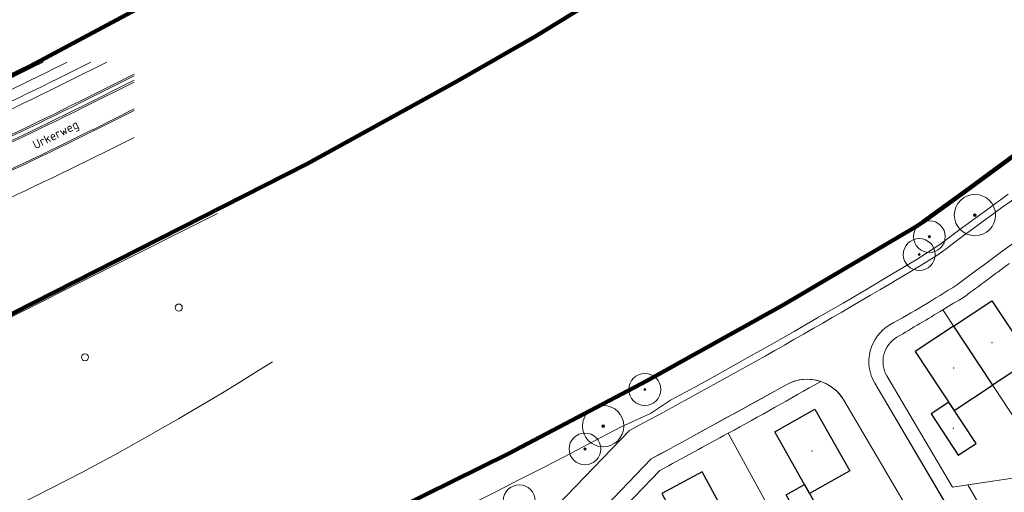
# Model space of a CAD drawing. Extents: x 168554 to 174410, y 515675 to 521218.
# Tile 73 of 110: x 171911 to 172050, y 519017 to 519084. Entities that reach past the tile are written whole.
import ezdxf

# ---------------------------------------------------------------- set-up
doc = ezdxf.new("R2010")
doc.units = 0
doc.header["$MEASUREMENT"] = 0
for name, color, linetype, lineweight in [('Algemeen - 1411 Basislijnen deelgebieden', 5, 'Continuous', 90), ('Algemeen - Fase Ontsluitingsweg - 1070 Ondergrond 2', 7, 'Continuous', 9), ('Deelgebied 3.1 - 1070 Ondergrond ontwerp', 7, 'Continuous', 9), ('Deelgebied 3.1 - 1070 Ondergrond ontwerp bomen', 7, 'Continuous', 9), ('Deelgebied 3.1 - 1071 Ondergrond bijgebouwen', 7, 'Continuous', 30), ('Deelgebied 3.1 - 1071 Ondergrond panden', 7, 'Continuous', 30), ('Deelgebied 3.1 - bijgebouwen', 253, 'Continuous', 9), ('Deelgebied 3.1 - grondgebonden woningen', 253, 'Continuous', 9)]:
    doc.layers.add(name, color=color, linetype=linetype, lineweight=lineweight)
doc.styles.add('NLCS-ISO-M500-T25', font='txt', dxfattribs={"height": 1.25})

msp = doc.modelspace()

# ---------------------------------------------------------------- hatches: boundary and pattern name
at = {"layer": 'Deelgebied 3.1 - 1070 Ondergrond ontwerp bomen', "ltscale": 0.1}
h = msp.add_hatch(color=256, dxfattribs=at)
edge = h.paths.add_edge_path()
edge.add_arc((172046.2, 519056.48), 0.195, 0, 360)
h = msp.add_hatch(color=256, dxfattribs=at)
edge = h.paths.add_edge_path()
edge.add_arc((172039.76, 519053.43), 0.15, 0, 360)
h = msp.add_hatch(color=256, dxfattribs=at)
edge = h.paths.add_edge_path()
edge.add_arc((172038.32, 519050.9), 0.15, 0, 360)
h = msp.add_hatch(color=256, dxfattribs=at)
edge = h.paths.add_edge_path()
edge.add_arc((171999.53, 519031.84), 0.15, 0, 360)
h = msp.add_hatch(color=256, dxfattribs=at)
edge = h.paths.add_edge_path()
edge.add_arc((171993.63, 519026.67), 0.195, 0, 360)
h = msp.add_hatch(color=256, dxfattribs=at)
edge = h.paths.add_edge_path()
edge.add_arc((171991.06, 519023.44), 0.15, 0, 360)

# ---------------------------------------------------------------- linework, layer by layer
at = {"layer": 'Algemeen - 1411 Basislijnen deelgebieden'}
for points in [[(172082.3, 519152.9), (172035.9, 519120.7), (172011.59, 519104.12), (172005.65, 519100.18), (171990.31, 519090), (171985.63, 519097.92), (171979.17, 519108.84), (171977.71, 519111.31), (171976.34, 519113.62), (171973.75, 519111.18), (171959.55, 519102.87), (171957.26, 519101.63), (171943.53, 519094.19), (171927.63, 519085.54), (171912.61, 519077.5), (171900.33, 519071.59), (171897.43, 519071.01), (171888.27, 519066.44), (171885.07, 519064.75), (171882.08, 519063.17), (171879.95, 519062.04), (171879.62, 519062.54), (171878.58, 519064.12), (171877.95, 519065.08)], [(171860.12, 519020.01), (171863.7, 519021.4), (171880.4, 519028.4), (171898.1, 519036.5), (171951.8, 519063.7), (171973, 519075.4), (171984, 519081.7), (171995.4, 519088.7), (172000, 519091.8), (172006.8, 519096.2), (172023.1, 519106.2), (172035.4, 519114.2), (172038.8, 519116.9), (172086.6, 519151)], [(172051.85, 519064.97), (172045.36, 519060.25), (172038.87, 519055.53), (172038, 519054.9), (172019.03, 519043.74), (171999.79, 519033.04), (171980.3, 519022.81), (171960.56, 519013.06), (171940.6, 519003.79)]]:
    msp.add_lwpolyline(points, dxfattribs=at)
at = {"layer": 'Algemeen - Fase Ontsluitingsweg - 1070 Ondergrond 2'}
for p, q in [((171917.02, 519077.67), (171917.87, 519078.09)), ((171917.69, 519076.33), (171921.22, 519078.09)), ((171918.14, 519075.44), (171923.46, 519078.09)), ((171927.31, 519076.38), (171919.59, 519072.53)), ((171927.31, 519076.13), (171919.69, 519072.33)), ((171919.94, 519071.83), (171927.31, 519075.52)), ((171920.04, 519071.63), (171927.31, 519075.27)), ((171927.31, 519071.47), (171921.56, 519068.59)), ((171921.65, 519068.41), (171927.31, 519071.24)), ((171923.16, 519065.37), (171927.31, 519067.44)), ((171897.97, 519036.12), (171939.11, 519056.71))]:
    msp.add_line(p, q, dxfattribs=at)
for centre in [(171933.63, 519043.41), (171920.37, 519036.39)]:
    msp.add_circle(centre, 0.5, dxfattribs=at)
for centre, radius, start, end in [((171698.24, 519515.84), 488.25, 291.9733, 296.2905), ((171698.24, 519515.84), 489.75, 291.9733, 296.5334), ((171698.24, 519515.84), 491.25, 291.9733, 296.5334), ((171698.24, 519515.84), 492.25, 293.7757, 296.5334), ((171698.24, 519515.84), 495.5, 294.064, 296.5334), ((171698.24, 519515.84), 495.73, 294.064, 296.5334), ((171698.24, 519515.84), 496.28, 294.064, 296.5334), ((171698.24, 519515.84), 496.5, 294.064, 296.5334), ((171698.24, 519515.84), 499.9, 294.0066, 296.5334), ((171698.24, 519515.84), 500.1, 294.0066, 296.5334), ((171698.24, 519515.84), 503.5, 291.4677, 296.5334), ((171735.44, 519369.22), 394.84, 290.3559, 302.3791)]:
    msp.add_arc(centre, radius, start, end, dxfattribs=at)
at = {"layer": 'Deelgebied 3.1 - 1070 Ondergrond ontwerp'}
for p, q in [((172051.82, 519065.02), (172045.33, 519060.3)), ((172051.82, 519065.02), (172045.33, 519060.3)), ((172045.36, 519060.25), (172051.85, 519064.97)), ((172045.33, 519060.3), (172038.86, 519055.54)), ((172045.33, 519060.3), (172038.86, 519055.54)), ((172038.87, 519055.53), (172045.36, 519060.25)), ((172050.92, 519059.43), (172047.69, 519057.07)), ((172047.69, 519057.07), (172050.92, 519059.43)), ((172047.69, 519057.07), (172044.46, 519054.7)), ((172044.46, 519054.7), (172047.69, 519057.07)), ((172038, 519054.9), (172038.87, 519055.53)), ((172038.41, 519055.24), (172038.07, 519054.94)), ((172038.41, 519055.24), (172038.15, 519055.01)), ((172038.71, 519055.42), (172038.41, 519055.24)), ((172038.71, 519055.42), (172038.41, 519055.24)), ((172038.86, 519055.54), (172038.71, 519055.42)), ((172038.86, 519055.54), (172038.71, 519055.42)), ((172019.03, 519043.74), (172038, 519054.9)), ((172038.07, 519054.94), (172032.41, 519051.55)), ((172038, 519054.9), (172032.41, 519051.55)), ((172038.15, 519055.01), (172038, 519054.9)), ((172044.46, 519054.7), (172041.24, 519052.33)), ((172041.24, 519052.33), (172044.46, 519054.7)), ((172032.41, 519051.55), (172025.55, 519047.5)), ((172032.41, 519051.55), (172025.55, 519047.5)), ((172041.24, 519052.33), (172037.89, 519050.16)), ((172037.89, 519050.16), (172041.24, 519052.33)), ((172037.89, 519050.16), (172034.45, 519048.11)), ((172034.45, 519048.11), (172037.89, 519050.16)), ((172025.55, 519047.5), (172024.23, 519046.74)), ((172025.55, 519047.5), (172024.23, 519046.74)), ((172034.45, 519048.11), (172031.01, 519046.07)), ((172031.01, 519046.07), (172034.45, 519048.11)), ((172024.23, 519046.74), (172018.65, 519043.52)), ((172024.23, 519046.74), (172018.65, 519043.52)), ((172031.01, 519046.07), (172027.56, 519044.05)), ((172027.56, 519044.05), (172031.01, 519046.07)), ((172027.56, 519044.05), (172024.1, 519042.04)), ((172024.1, 519042.04), (172027.56, 519044.05)), ((171999.79, 519033.04), (172019.03, 519043.74)), ((172018.65, 519043.52), (172011.72, 519039.6)), ((172018.65, 519043.52), (172011.72, 519039.6)), ((172056.85, 519020.12), (172041.66, 519043.1)), ((172041.66, 519043.1), (172056.85, 519020.12)), ((172024.1, 519042.04), (172020.63, 519040.05)), ((172020.63, 519040.05), (172024.1, 519042.04)), ((172020.63, 519040.05), (172017.16, 519038.07)), ((172017.16, 519038.07), (172020.63, 519040.05)), ((172011.72, 519039.6), (172004.75, 519035.74)), ((172011.72, 519039.6), (172004.75, 519035.74)), ((172017.16, 519038.07), (172013.67, 519036.11)), ((172013.67, 519036.11), (172017.16, 519038.07)), ((172004.75, 519035.74), (172000.89, 519033.63)), ((172004.75, 519035.74), (172000.89, 519033.63)), ((172013.67, 519036.11), (172010.18, 519034.16)), ((172010.18, 519034.16), (172013.67, 519036.11)), ((171980.3, 519022.81), (171999.79, 519033.04)), ((172000.89, 519033.63), (171997.28, 519031.69)), ((172000.89, 519033.63), (171997.28, 519031.69)), ((172010.18, 519034.16), (172006.67, 519032.23)), ((172006.67, 519032.23), (172010.18, 519034.16)), ((172043.05, 519018.03), (172033.76, 519033.75)), ((172033.76, 519033.75), (172043.05, 519018.03)), ((172033.76, 519033.75), (172043.05, 519018.03)), ((171997.28, 519031.69), (171993.31, 519029.57)), ((171997.28, 519031.69), (171993.31, 519029.57)), ((172006.67, 519032.23), (172003.16, 519030.31)), ((172003.16, 519030.31), (172006.67, 519032.23)), ((172032.04, 519032.74), (172044.95, 519010.87)), ((172003.16, 519030.31), (172000.31, 519028.46)), ((172000.31, 519028.46), (172003.16, 519030.31)), ((172040.38, 519008.78), (172027.64, 519030.35)), ((172040.38, 519008.78), (172027.64, 519030.35)), ((171993.31, 519029.57), (171991.41, 519028.57)), ((171993.31, 519029.57), (171991.41, 519028.57)), ((171990.72, 519028.2), (171983.65, 519024.53)), ((171990.72, 519028.2), (171983.65, 519024.53)), ((171991.41, 519028.57), (171990.72, 519028.2)), ((171991.41, 519028.57), (171990.72, 519028.2)), ((172000.31, 519028.46), (171996.11, 519026.53)), ((171996.11, 519026.53), (172000.31, 519028.46)), ((171997.37, 519026.07), (171953.58, 518980.67)), ((171984.22, 519012.44), (171997.37, 519026.07)), ((171996.11, 519026.53), (171992.58, 519024.66)), ((171992.58, 519024.66), (171996.11, 519026.53)), ((171992.58, 519024.66), (171989.03, 519022.81)), ((171989.03, 519022.81), (171992.58, 519024.66)), ((172011.32, 519025.65), (172024.79, 519001.19)), ((172024.79, 519001.19), (172011.32, 519025.65)), ((171983.65, 519024.53), (171976.55, 519020.91)), ((171983.65, 519024.53), (171976.55, 519020.91)), ((172000.42, 519022.03), (171958.59, 518978.67)), ((171960.56, 519013.06), (171980.3, 519022.81)), ((171989.03, 519022.81), (171985.48, 519020.97)), ((171985.48, 519020.97), (171989.03, 519022.81)), ((172075.33, 519022.92), (172045.18, 519018.35)), ((172075.33, 519022.92), (172045.18, 519018.35)), ((171976.55, 519020.91), (171969.42, 519017.36)), ((171976.55, 519020.91), (171969.42, 519017.36)), ((171985.48, 519020.97), (171981.92, 519019.15)), ((171981.92, 519019.15), (171985.48, 519020.97)), ((171994.67, 519013.19), (172001.64, 519020.41)), ((172001.64, 519020.41), (171994.67, 519013.19)), ((172001.64, 519020.41), (171994.67, 519013.19)), ((171981.92, 519019.15), (171978.35, 519017.34)), ((171978.35, 519017.34), (171981.92, 519019.15)), ((172043.05, 519018.03), (172056.85, 519020.12)), ((172043.05, 519018.03), (172056.85, 519020.12)), ((172045.18, 519018.35), (172043.05, 519018.03)), ((172050.53, 519009.3), (172045.18, 519018.35)), ((172045.18, 519018.35), (172055, 519001.73)), ((172045.18, 519018.35), (172050.53, 519009.3)), ((171969.42, 519017.36), (171962.26, 519013.88)), ((171969.42, 519017.36), (171962.26, 519013.88)), ((171978.35, 519017.34), (171974.77, 519015.55)), ((171974.77, 519015.55), (171978.35, 519017.34))]:
    msp.add_line(p, q, dxfattribs=at)
at = {"layer": 'Deelgebied 3.1 - 1070 Ondergrond ontwerp', "linetype": 'Continuous'}
for p, q in [((172032.04, 519032.74), (172051.16, 519000.36)), ((172046.37, 518998.65), (172027.64, 519030.35)), ((172027.64, 519030.35), (172040.38, 519008.78)), ((172000.42, 519022.03), (171958.59, 518978.67))]:
    msp.add_line(p, q, dxfattribs=at)
at = {"layer": 'Deelgebied 3.1 - 1070 Ondergrond ontwerp'}
for centre, radius, start, end in [((172771.47, 518067.5), 1230.02, 121.77757, 126.60568), ((172771.47, 518067.5), 1225.02, 124.16727, 126.61676), ((172771.47, 518067.5), 1225.02, 124.16727, 126.61676), ((172798.5, 518029.46), 1266.67, 124.21158, 126.58255), ((171569.47, 519829.48), 905.26, 294.20303, 301.16943), ((171569.47, 519829.48), 910.26, 298.04, 301.1844), ((171569.47, 519829.48), 910.26, 298.04, 301.1844), ((172771.47, 518067.5), 1218.02, 126.26043, 126.63232), ((172771.47, 518067.5), 1218.02, 126.26043, 126.63232), ((172771.47, 518067.5), 1218.02, 126.26043, 126.63232), ((171947.56, 519196.61), 178.12, 299.0882, 302.6226), ((171569.47, 519829.48), 917.26, 300.98342, 301.20522), ((171569.47, 519829.48), 917.26, 300.98342, 301.20522), ((171569.47, 519829.48), 917.26, 300.98342, 301.20522), ((171569.47, 519829.48), 917.26, 300.51156, 300.98342), ((171569.47, 519829.48), 917.26, 300.51156, 300.98342), ((171569.47, 519829.48), 917.26, 300.51156, 300.98342), ((172037.2, 519035.79), 6, 120.5116, 210.5738), ((172037.2, 519035.79), 4, 120.5116, 210.5738), ((172037.2, 519035.79), 4, 120.5116, 210.5738), ((172037.2, 519035.79), 4, 120.5116, 210.5738), ((171569.47, 519829.48), 917.26, 298.7968, 299.73296), ((171569.47, 519829.48), 917.26, 298.7968, 299.73296), ((171569.47, 519829.48), 917.26, 298.7968, 299.73296), ((172022.48, 519027.29), 6, 71.4037, 118.648), ((172022.48, 519027.29), 6, 30.5738, 71.4037), ((172022.48, 519027.29), 6, 30.5738, 71.4037), ((170929.26, 520995.37), 2245.32, 298.4938, 299.05219), ((171569.47, 519829.48), 917.26, 298.10935, 298.7968), ((171569.47, 519829.48), 917.26, 298.10935, 298.7968), ((171569.47, 519829.48), 917.26, 298.10935, 298.7968)]:
    msp.add_arc(centre, radius, start, end, dxfattribs=at)
at = {"layer": 'Deelgebied 3.1 - 1070 Ondergrond ontwerp', "linetype": 'Continuous'}
for centre, radius, start, end in [((172798.5, 518029.46), 1266.67, 124.21259, 126.58255), ((171947.56, 519196.61), 178.12, 299.0882, 302.6226), ((172037.2, 519035.79), 6, 120.5116, 210.5738), ((172022.48, 519027.29), 6, 30.5738, 119.4542), ((170929.26, 520995.37), 2245.32, 298.4938, 299.05004)]:
    msp.add_arc(centre, radius, start, end, dxfattribs=at)
at = {"layer": 'Deelgebied 3.1 - 1070 Ondergrond ontwerp bomen'}
for centre, radius in [((172046.2, 519056.48), 2.92), ((172039.76, 519053.43), 2.25), ((172046.2, 519056.48), 0.0585), ((172038.32, 519050.9), 2.25), ((172039.76, 519053.43), 0.045), ((172038.32, 519050.9), 0.045), ((171999.53, 519031.84), 2.25), ((171999.53, 519031.84), 0.045), ((171993.63, 519026.67), 2.92), ((171993.63, 519026.67), 0.0585), ((171991.06, 519023.44), 2.25), ((171991.06, 519023.44), 0.045), ((171981.77, 519016.11), 2.25)]:
    msp.add_circle(centre, radius, dxfattribs=at)
at = {"layer": 'Deelgebied 3.1 - 1070 Ondergrond ontwerp bomen', "ltscale": 0.1}
for centre, radius in [((172046.2, 519056.48), 0.195), ((172039.76, 519053.43), 0.15), ((172038.32, 519050.9), 0.15), ((171999.53, 519031.84), 0.15), ((171993.63, 519026.67), 0.195), ((171991.06, 519023.44), 0.15)]:
    msp.add_circle(centre, radius, dxfattribs=at)
at = {"layer": 'Deelgebied 3.1 - 1071 Ondergrond bijgebouwen', "linetype": 'Continuous'}
for points in [[(172042.49, 519030.05), (172039.99, 519028.4), (172043.85, 519022.56), (172046.35, 519024.21)], [(172022.12, 519018.41), (172025.55, 519012.31), (172022.94, 519010.84), (172019.51, 519016.94)]]:
    msp.add_lwpolyline(points, close=True, dxfattribs=at)
at = {"layer": 'Deelgebied 3.1 - 1071 Ondergrond panden', "linetype": 'Continuous'}
msp.add_line((172043.19, 519040.79), (172048.7, 519032.44), dxfattribs=at)
for points in [[(172043.19, 519040.79), (172048.61, 519044.37), (172054.13, 519036.03), (172048.7, 519032.44)], [(172043.19, 519040.79), (172037.77, 519037.2), (172043.28, 519028.86), (172048.7, 519032.44)]]:
    msp.add_lwpolyline(points, dxfattribs=at)
for points in [[(172023.58, 519029.07), (172028.49, 519020.35), (172022.82, 519017.17), (172017.92, 519025.88)], [(172007.64, 519020.23), (172001.91, 519017.16), (172006.65, 519008.35), (172012.37, 519011.43)]]:
    msp.add_lwpolyline(points, close=True, dxfattribs=at)
at = {"layer": 'Deelgebied 3.1 - bijgebouwen'}
msp.add_point((172043.15, 519026.33), dxfattribs=at)
at = {"layer": 'Deelgebied 3.1 - grondgebonden woningen'}
for p in [(172048.63, 519038.44), (172043.21, 519034.86), (172023.18, 519023.15)]:
    msp.add_point(p, dxfattribs=at)

# ---------------------------------------------------------------- texts
at = {"layer": 'Algemeen - Fase Ontsluitingsweg - 1070 Ondergrond 2', "style": 'NLCS-ISO-M500-T25'}
msp.add_text('Urkerweg', height=1.25, rotation=26.4846, dxfattribs=at).set_placement((171913.37, 519065.75))

doc.saveas('drawing.dxf')
